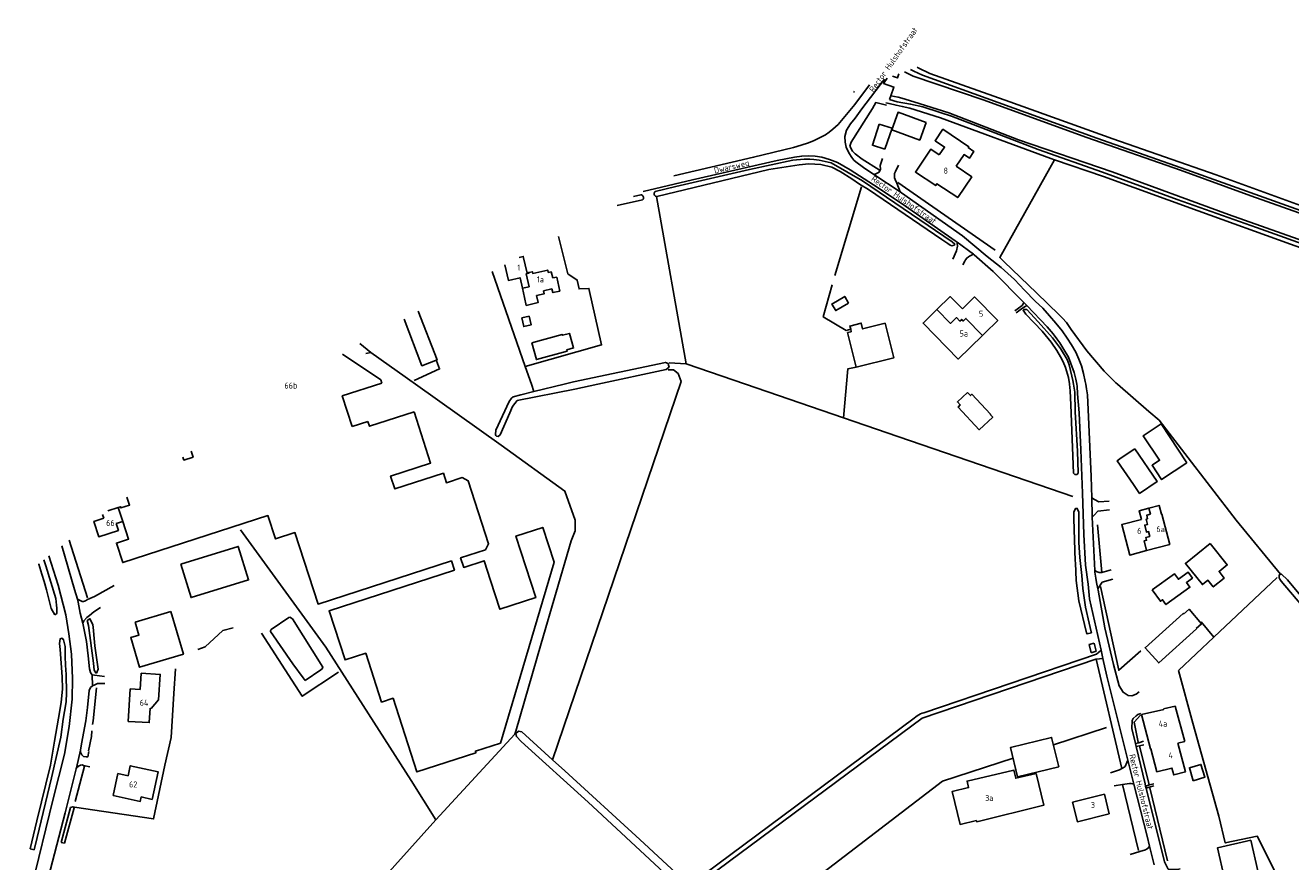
# Model space of a CAD drawing. Header units: metres. Extents: x 226218 to 240385, y 439369 to 449677.
# Tile 152 of 256: x 232384 to 232906, y 444303 to 444648. Entities that reach past the tile are written whole.
import ezdxf

# ---------------------------------------------------------------- set-up
doc = ezdxf.new("R2010")
doc.units = ezdxf.units.M
doc.header["$MEASUREMENT"] = 0
for name, color, linetype in [('BIJGEBOUW', 4, 'Continuous'), ('DAKRAND', 4, 'Continuous'), ('DAKRAND-BYG', 4, 'Continuous'), ('HEG', 253, 'Continuous'), ('HEK', 253, 'Continuous'), ('HOOFDGEBOUW', 4, 'Continuous'), ('HUISNUMMER', 253, 'Continuous'), ('INSTEEKSLOOT', 153, 'Continuous'), ('KANTVERH', 253, 'Continuous'), ('KANTWATER', 153, 'Continuous'), ('KUNSTWERK', 253, 'Continuous'), ('MIDSLTGREPPEL', 253, 'Continuous'), ('OVERIGEAFSCH', 253, 'Continuous'), ('RASTER', 253, 'Continuous'), ('SCHUTTING', 253, 'Continuous'), ('STRAATNAAM', 253, 'Continuous'), ('TUSSENMUUR', 253, 'Continuous')]:
    doc.layers.add(name, color=color, linetype=linetype)
doc.styles.get("Standard").update_dxf_attribs({"font": 'iso.shx'})

msp = doc.modelspace()

# ---------------------------------------------------------------- linework, layer by layer
at = {"layer": 'BIJGEBOUW'}
msp.add_lwpolyline([(232448, 444425.74), (232471.75, 444433.04), (232475.99, 444419.25), (232452.24, 444411.94), (232448, 444425.74)], dxfattribs=at)
at = {"layer": 'DAKRAND'}
for p, q in [((232779.84, 444521.01), (232778.98, 444520.16)), ((232844.61, 444363.74), (232853.71, 444365.72)), ((232848.28, 444349.52), (232844.61, 444363.74)), ((232853.62, 444366.04), (232858.48, 444367.08)), ((232853.62, 444366.04), (232853.71, 444365.72)), ((232858.48, 444367.08), (232862.42, 444352.61)), ((232862.42, 444352.61), (232859.62, 444351.86)), ((232848.28, 444349.52), (232848.38, 444349.54))]:
    msp.add_line(p, q, dxfattribs=at)
for points in [[(232761.05, 444594.59), (232763.26, 444597.85), (232759.37, 444600.49), (232762.57, 444605.2), (232773.25, 444597.96), (232773.03, 444597.64), (232775.42, 444596.02), (232773.55, 444593.25), (232771.3, 444594.78), (232768, 444589.92)], [(232589.9, 444535.72), (232590.63, 444532.52), (232595.52, 444533.66), (232594.88, 444536.59), (232597.96, 444537.27), (232597.69, 444538.54)], [(232601.23, 444539.35), (232601.59, 444537.78), (232604.51, 444538.45)], [(232760.15, 444530.84), (232765.63, 444536.18), (232770.61, 444531.07)], [(232754.63, 444525), (232754.4, 444525.24), (232760.15, 444530.84)], [(232778.98, 444520.16), (232768.91, 444510.35), (232754.63, 444525)], [(232530.99, 444500.48), (232514.64, 444495.19), (232518.73, 444482.55)], [(232525.23, 444484.66), (232525.89, 444482.64), (232544.29, 444488.61)], [(232435.35, 444366.27), (232435.79, 444366.24), (232438.85, 444369.7), (232439.53, 444380.23), (232431.68, 444380.74), (232431.25, 444374)], [(232426.24, 444338.41), (232427.15, 444342.54), (232438.69, 444339.98), (232436.18, 444328.65), (232431.64, 444329.66)]]:
    msp.add_lwpolyline(points, dxfattribs=at)
at = {"layer": 'DAKRAND-BYG'}
for p, q in [((232736.33, 444607.34), (232741.59, 444605.6)), ((232741.59, 444605.6), (232738.62, 444596.98)), ((232724.79, 444521.67), (232724.53, 444522.66)), ((232836.23, 444469.61), (232841.83, 444473.39))]:
    msp.add_line(p, q, dxfattribs=at)
for points in [[(232755.67, 444608), (232744.11, 444612.24), (232741.44, 444604.99), (232753.01, 444600.74), (232755.67, 444608)], [(232738.62, 444596.98), (232733.48, 444598.6), (232736.33, 444607.34)], [(232723.64, 444533.48), (232718.33, 444530.38), (232716.74, 444533.09), (232722.05, 444536.2), (232723.64, 444533.48)], [(232546.06, 444530.13), (232553.78, 444510.03), (232547.53, 444507.63), (232540.15, 444526.85)], [(232591.86, 444528.03), (232592.63, 444524.43), (232589.56, 444523.77), (232588.79, 444527.38), (232591.86, 444528.03)], [(232724.53, 444522.66), (232724.17, 444524.01), (232728.86, 444525.19), (232729.44, 444522.83), (232738.71, 444525.15), (232742.28, 444510.86), (232726.79, 444506.98)], [(232592.89, 444517.08), (232605.43, 444520.52), (232605.52, 444520.17), (232608.47, 444520.98), (232610.13, 444514.94), (232607.32, 444514.17), (232607.46, 444513.67), (232594.78, 444510.19), (232592.89, 444517.08)], [(232726.79, 444506.98), (232723.21, 444521.27), (232724.79, 444521.67)], [(232772.72, 444496.59), (232768.58, 444492.72), (232769.76, 444491.46), (232768.82, 444490.59), (232777.58, 444481.22), (232783.15, 444486.43), (232782.15, 444487.5), (232782.24, 444487.59), (232774.52, 444495.86), (232773.92, 444495.3), (232772.72, 444496.59)], [(232863.28, 444467.52), (232852.66, 444483.6), (232845.29, 444478.74), (232851.99, 444468.6), (232848.91, 444466.57), (232852.84, 444460.62), (232863.28, 444467.52)], [(232841.83, 444473.39), (232851, 444459.79), (232843.77, 444454.91), (232841.26, 444458.64)], [(232841.26, 444458.64), (232834.45, 444468.35), (232836.23, 444469.61)], [(232872.89, 444434.23), (232862.69, 444426.01), (232869.72, 444417.28), (232871.95, 444419.07), (232874.16, 444416.32), (232878.74, 444420.01), (232876.56, 444422.71), (232879.97, 444425.45), (232872.89, 444434.23)], [(232848.98, 444415.13), (232858.14, 444421.77), (232859.8, 444419.48), (232863.83, 444422.41), (232865.6, 444419.97), (232863.11, 444418.16), (232864.53, 444416.2), (232854.67, 444409.05), (232853.24, 444411.02), (232852.4, 444410.41), (232848.98, 444415.13)], [(232861.96, 444405.17), (232861.76, 444405.4), (232846.07, 444391.21), (232851.66, 444385), (232867.31, 444399.07), (232867.18, 444399.22)], [(232867.18, 444399.22), (232869.36, 444401.08), (232864.19, 444407.14), (232861.96, 444405.17)], [(232810.42, 444342.17), (232793.44, 444338.03), (232790.49, 444350.1), (232807.47, 444354.25), (232810.42, 444342.17)], [(232865.94, 444336.34), (232864.33, 444341.69), (232869.11, 444343.13), (232870.72, 444337.78), (232865.94, 444336.34)], [(232801.09, 444339.38), (232804.21, 444326.22), (232776.55, 444319.47), (232776.44, 444319.94), (232769.68, 444318.34), (232766.46, 444331.95), (232773.17, 444333.54), (232772.54, 444336.2), (232791.87, 444340.77), (232792.67, 444337.39), (232801.09, 444339.38)], [(232889.72, 444311.83), (232875.96, 444308.68), (232878.86, 444296.05), (232892.62, 444299.2), (232889.72, 444311.83)]]:
    msp.add_lwpolyline(points, dxfattribs=at)
at = {"layer": 'HEG'}
for p, q in [((232784.12, 444555.36), (232744, 444583.26)), ((232828.13, 444422.23), (232826.36, 444441.97))]:
    msp.add_line(p, q, dxfattribs=at)
msp.add_lwpolyline([(232736.23, 444588.4), (232729.28, 444592.8), (232726.43, 444595.1), (232725.34, 444596.16), (232724.2, 444598.24)], dxfattribs=at)
at = {"layer": 'HEK'}
for p, q in [((232718.03, 444544.92), (232728.98, 444581.41)), ((232409.54, 444411.82), (232401.93, 444435.7)), ((232836.48, 444341.38), (232825.79, 444386.57)), ((232830.14, 444358.34), (232808.23, 444351.16)), ((232847.71, 444334.85), (232843.73, 444350.61))]:
    msp.add_line(p, q, dxfattribs=at)
for points in [[(232733.49, 444613.82), (232734.88, 444616.18), (232739.24, 444615.18)], [(232724.53, 444522.66), (232722.69, 444522.21), (232713.18, 444527.78), (232716.84, 444541.01)], [(232544.35, 444501.58), (232554.82, 444506.32), (232553.61, 444509.6)], [(232601.47, 444345.03), (232654.49, 444501.15), (232653.3, 444504.36), (232651.41, 444505.92), (232649.24, 444505.97)], [(232721.61, 444486.09), (232723.39, 444506.41), (232726.79, 444506.98)], [(232609.09, 444435.35), (232596.74, 444393), (232586.27, 444356.87), (232585.86, 444355.57)], [(232843.2, 444352.27), (232841.49, 444360.6), (232844.09, 444363.42)], [(232791.57, 444345.69), (232762.43, 444336.13), (232711.26, 444296.97)]]:
    msp.add_lwpolyline(points, dxfattribs=at)
at = {"layer": 'HOOFDGEBOUW'}
for p, q in [((232600.95, 444546.43), (232599.68, 444546.14)), ((232600.95, 444546.43), (232601.54, 444543.83)), ((232603.2, 444544.2), (232601.54, 444543.83)), ((232603.2, 444544.2), (232604.51, 444538.45)), ((232589.9, 444535.72), (232589.02, 444539.58)), ((232601.23, 444539.35), (232597.69, 444538.54)), ((232518.73, 444482.55), (232525.23, 444484.66)), ((232416.23, 444444.66), (232415.74, 444446.18)), ((232417.85, 444447.69), (232422.23, 444449.11)), ((232424.08, 444443.41), (232421.33, 444442.52)), ((232443.87, 444406.21), (232429.13, 444401.8)), ((232427.08, 444374.23), (232431.25, 444374)), ((232850.84, 444339.99), (232848.38, 444349.54))]:
    msp.add_line(p, q, dxfattribs=at)
for points in [[(232768, 444589.92), (232774.5, 444585.57), (232768.74, 444576.98), (232760.14, 444582.74), (232759.62, 444581.95), (232751.27, 444587.55), (232757.55, 444596.93), (232761.05, 444594.59)], [(232587.66, 444552.33), (232589.39, 444552.72), (232590.95, 444545.87), (232591.74, 444546.05)], [(232589.02, 444539.58), (232588.03, 444543.93), (232583.28, 444542.84), (232581.82, 444549.23)], [(232591.74, 444546.05), (232593.14, 444546.37), (232593.29, 444545.71), (232599.46, 444547.11), (232599.68, 444546.14)], [(232770.61, 444531.07), (232775.68, 444536.01), (232785.2, 444526.23), (232779.84, 444521.01)], [(232514.78, 444512.42), (232530.58, 444501.75), (232530.99, 444500.48)], [(232544.29, 444488.61), (232551.15, 444467.45), (232534.59, 444462.08), (232536.32, 444456.76), (232556.39, 444463.26), (232557.66, 444459.36), (232564.13, 444461.46), (232566.64, 444460.17), (232575.07, 444434.18), (232573.78, 444431.66), (232563.51, 444428.32), (232564.78, 444424.41), (232573.19, 444427.14), (232575.83, 444419), (232579.69, 444407.11), (232594.55, 444411.92), (232586.33, 444437.32), (232597.45, 444440.93), (232602.09, 444426.61), (232579.97, 444351.93)], [(232448.89, 444469.93), (232449.29, 444468.68), (232453.06, 444469.9), (232452.26, 444472.35)], [(232422.23, 444449.11), (232423.11, 444449.4), (232423.26, 444448.96), (232426.86, 444450.13), (232425.8, 444453.39)], [(232844.5, 444444.19), (232843.55, 444447.81), (232847.59, 444448.87)], [(232847.59, 444448.87), (232851.79, 444449.97), (232852.75, 444446.31), (232852.95, 444446.36), (232856.24, 444433.83), (232846.68, 444431.32)], [(232421.33, 444442.52), (232422.26, 444439.63), (232414.18, 444437.04), (232412.16, 444443.35), (232416.23, 444444.66)], [(232579.97, 444351.93), (232569.61, 444348.58), (232569.82, 444347.91), (232545.49, 444340.02), (232535.65, 444370.38), (232530.9, 444368.83), (232524.36, 444389), (232515.8, 444386.23), (232509.22, 444406.53), (232560.94, 444423.28), (232559.7, 444427.09), (232504.72, 444409.27), (232495.15, 444438.79), (232487.07, 444436.17), (232483.95, 444445.78), (232424.05, 444426.37), (232421.43, 444434.46), (232426.45, 444436.08), (232424.08, 444443.41)], [(232846.68, 444431.32), (232839.69, 444429.49), (232836.4, 444442.06), (232844.5, 444444.19)], [(232443.87, 444406.21), (232449.13, 444388.6), (232431.01, 444383.18), (232427.36, 444395.42), (232430.73, 444396.43), (232429.13, 444401.8)], [(232435.35, 444366.27), (232435.01, 444360.38), (232426.32, 444360.87), (232427.08, 444374.23)], [(232859.62, 444351.86), (232862.66, 444340.03), (232857.87, 444338.8), (232857.14, 444341.62), (232850.84, 444339.99)], [(232420.12, 444330.27), (232422.08, 444339.32), (232426.24, 444338.41)], [(232431.64, 444329.66), (232431.25, 444327.85), (232420.12, 444330.27)], [(232831.23, 444322.68), (232818.1, 444319.42), (232816.1, 444327.51), (232829.23, 444330.76), (232831.23, 444322.68)]]:
    msp.add_lwpolyline(points, dxfattribs=at)
at = {"layer": 'INSTEEKSLOOT'}
for p, q in [((232634.92, 444577.4), (232637.94, 444578.13)), ((232644.34, 444577.43), (232644.49, 444577.47)), ((232638.62, 444576.13), (232628.12, 444573.8)), ((232593.77, 444496.96), (232606.28, 444500)), ((232620.11, 444500), (232610.73, 444497.98)), ((232822.94, 444392.58), (232824.98, 444393.14)), ((232823.75, 444389.2), (232822.94, 444392.58)), ((232825.79, 444389.83), (232823.74, 444389.2)), ((232824.98, 444393.14), (232825.79, 444389.83)), ((232399.96, 444310.61), (232398.64, 444310.82)), ((232385.81, 444308.22), (232387.56, 444307.82))]:
    msp.add_line(p, q, dxfattribs=at)
for points in [[(232932.02, 444563.88), (232897.18, 444576.36), (232863.3, 444588.51), (232826.14, 444601.57), (232785.45, 444616.24), (232754.21, 444627.53), (232750.55, 444629.15), (232749.23, 444629.88)], [(232740.52, 444617.45), (232743.73, 444616.54), (232749.26, 444615.56), (232754.27, 444614.47), (232761.46, 444612.18), (232766.12, 444610.59), (232801.93, 444596.86), (232828.4, 444587.47), (232859.3, 444576.27), (232892.09, 444564.73), (232918.54, 444555.13), (232951.88, 444543.38), (232976.78, 444534.36), (232990.3, 444528.95), (233004.79, 444522.13), (233020.56, 444513.75), (233037.54, 444503.12), (233052.91, 444492.12), (233067.75, 444479.69), (233079.51, 444468.89), (233092.44, 444454.99), (233100.24, 444446.05), (233101.7, 444443.43)], [(232643.86, 444579.57), (232652.39, 444581.63), (232682.81, 444588.6), (232700.7, 444592.43), (232705.38, 444592.93), (232707.69, 444592.87), (232709.33, 444592.72), (232711.53, 444592.41), (232716.43, 444591.34), (232729.42, 444583.88), (232766.41, 444558.77), (232767.45, 444557.79), (232767.21, 444557.41), (232766.28, 444557.15), (232765.64, 444557.41), (232764.59, 444558.11), (232762.19, 444559.77), (232731.81, 444580.39), (232728.1, 444582.51), (232725.01, 444584.74), (232720.14, 444587.84), (232716.69, 444589.55), (232712.26, 444590.65), (232707.2, 444590.89), (232703.29, 444590.57), (232690.78, 444588.64), (232644.49, 444577.47)], [(232638.62, 444576.13), (232638.82, 444576.35), (232638.95, 444576.62), (232639.01, 444576.91), (232638.99, 444577.21), (232638.89, 444577.5), (232638.73, 444577.75), (232638.5, 444577.94), (232638.23, 444578.08), (232637.94, 444578.13)], [(232643.86, 444579.57), (232643.65, 444579.37), (232643.49, 444579.13), (232643.4, 444578.86), (232643.38, 444578.58), (232643.43, 444578.29), (232643.54, 444578.03), (232643.72, 444577.81), (232643.94, 444577.63), (232644.2, 444577.52), (232644.49, 444577.47)], [(232816.5, 444500), (232816.27, 444501.5), (232815.87, 444503.27), (232814.7, 444508), (232813.81, 444510.15), (232811.07, 444514.74), (232807.84, 444519.15), (232801.94, 444525.76), (232797.24, 444530.77), (232796.12, 444530.87), (232795.71, 444530.53), (232796.78, 444528.88), (232803.52, 444521.91), (232807.29, 444517.41), (232809.68, 444513.89), (232811.19, 444511.3), (232812.28, 444509.18), (232813.22, 444506.93), (232814.41, 444502.8), (232814.86, 444500.15), (232814.87, 444500)], [(232606.28, 444500), (232610.05, 444500.91), (232648.06, 444509.02), (232649.13, 444508.56), (232649.29, 444507.85), (232649.57, 444507.09), (232648.35, 444506.09), (232620.11, 444500)], [(232814.87, 444500), (232815.1, 444497.23), (232815.43, 444491.55), (232816.51, 444463.34)], [(232818.42, 444463.37), (232818.15, 444472.3), (232817.23, 444488.57), (232817.01, 444496.77), (232816.5, 444500)], [(232610.73, 444497.98), (232586.9, 444493.23), (232584.92, 444490.76), (232583.83, 444488.23), (232579.79, 444479.05), (232578.98, 444478.43), (232578.35, 444478.6), (232578.1, 444478.84), (232577.87, 444479.27), (232578.02, 444481.02), (232583.49, 444492.85), (232584.55, 444494.2), (232585.26, 444494.72), (232588.39, 444495.65), (232593.77, 444496.96)], [(232816.51, 444463.34), (232816.64, 444463.1), (232816.84, 444462.91), (232817.07, 444462.77), (232817.34, 444462.7), (232817.61, 444462.71), (232817.87, 444462.79), (232818.11, 444462.93), (232818.29, 444463.13), (232818.42, 444463.37)], [(232821.8, 444397.39), (232818.7, 444410.64), (232817.64, 444419.03), (232817.27, 444426.32), (232817.23, 444427.07), (232816.57, 444444.4), (232816.66, 444447.16), (232817.27, 444448.69), (232818.05, 444448.73), (232818.66, 444447.2), (232818.68, 444441.1), (232818.74, 444434.73), (232819.09, 444428.45), (232819.87, 444421), (232820.34, 444415.76), (232821.47, 444408.02), (232822.96, 444401.34), (232823.82, 444397.88)], [(232395.96, 444404.8), (232394.48, 444407.41), (232392.56, 444415.12), (232391.62, 444418.59), (232390.67, 444421.63), (232389.38, 444425.72), (232389.34, 444425.82)], [(232391.54, 444427.54), (232392.33, 444425.04), (232396.41, 444411.55), (232396.75, 444408.87), (232396.88, 444407.61), (232396.91, 444406.38), (232396.86, 444405.67), (232396.79, 444405.33), (232395.96, 444404.8)], [(232901.96, 444421.65), (232902.4, 444421.6), (232904.85, 444419.23), (232924, 444396.35), (232930.95, 444388.45), (232950.3, 444366.38), (232951.77, 444364.47), (232952.36, 444363.58), (232953.1, 444362.36), (232953.47, 444361.69), (232953.69, 444361.02), (232953.59, 444360.59), (232953.28, 444360.3), (232952.78, 444360.26), (232950.88, 444361.56), (232927.76, 444388.63), (232902.27, 444418.67), (232901.65, 444419.48), (232901.35, 444420.15), (232901.35, 444420.91), (232901.66, 444421.68), (232901.96, 444421.65)], [(232413.25, 444380.81), (232413.89, 444382.4), (232412.55, 444392.05), (232412.06, 444396.55), (232411.92, 444398.32), (232411.73, 444400.84), (232410.53, 444403.21), (232409.43, 444402.55), (232409.9, 444400.43), (232411.95, 444384.85), (232412.32, 444381.95), (232412.93, 444380.95), (232413.25, 444380.81)], [(232387.56, 444307.82), (232388.74, 444312.94), (232394.63, 444337.57), (232398.5, 444354.32), (232399.4, 444361.79), (232400.04, 444364.91), (232400.74, 444368.86), (232400.91, 444372.6), (232400.67, 444380.27), (232400.45, 444384.02), (232400.35, 444387.68), (232400.25, 444391.81), (232399.55, 444394.51), (232398.99, 444395.24), (232398.2, 444394.91), (232397.98, 444392.98), (232398.29, 444390.57), (232398.99, 444379.23), (232399.22, 444374.28), (232398.61, 444368.71), (232397.52, 444362.16), (232395.87, 444352.7), (232394.23, 444342.8), (232388.66, 444319.78), (232385.81, 444308.22)], [(232823.82, 444397.88), (232823.92, 444397.4), (232822.1, 444396.96), (232821.8, 444397.39)], [(232601.47, 444345.03), (232588.82, 444356.5), (232587.43, 444356.8), (232586.27, 444355.9), (232586.52, 444354.57), (232588.51, 444352.53), (232616.16, 444327.53), (232657.16, 444289.47)], [(232637.48, 444312.11), (232606.51, 444340.46), (232601.47, 444345.03)], [(232399.96, 444310.61), (232403.98, 444325.13), (232403.7, 444325.6), (232403.46, 444325.65), (232402.55, 444325.3), (232398.64, 444310.82)], [(232637.48, 444312.11), (232673, 444279.23), (232679.9, 444272.97)]]:
    msp.add_lwpolyline(points, dxfattribs=at)
at = {"layer": 'KANTVERH'}
for p, q in [((232775.2, 444553.65), (232768.51, 444558.58)), ((232824.22, 444445.15), (232825.29, 444423.09)), ((232828.13, 444422.23), (232832.07, 444423.43)), ((232412.35, 444412.44), (232420.56, 444416.9)), ((232828.66, 444386.76), (232827.88, 444390.25)), ((232825.79, 444386.57), (232828.66, 444386.76)), ((232411.49, 444380.09), (232411.54, 444375.52)), ((232406.57, 444349.04), (232404.94, 444341.73)), ((232842.05, 444351.77), (232842.35, 444350.51)), ((232837.06, 444341.72), (232836.48, 444341.38)), ((232841.39, 444334.98), (232838.86, 444344.91)), ((232835.46, 444340.88), (232831.77, 444339.68)), ((232833.3, 444334.28), (232836.77, 444334.83)), ((232846.24, 444334.13), (232846.46, 444333.27)), ((232849.8, 444301.65), (232847.9, 444309.3))]:
    msp.add_line(p, q, dxfattribs=at)
for points in [[(232738.54, 444625.86), (232729.12, 444613.65), (232726.43, 444609.82), (232724.51, 444607.49), (232722.85, 444604.83), (232722.15, 444602.21), (232722.18, 444599.82), (232722.72, 444597.77), (232723.71, 444595.45), (232724.97, 444593.59), (232725.84, 444592.46), (232726.65, 444591.74), (232729.88, 444589.41), (232734.14, 444586.5), (232744.89, 444579.35)], [(232651.49, 444586.05), (232684.42, 444593.65), (232700.9, 444597.69), (232704.1, 444598.58), (232707.06, 444599.62), (232709.48, 444600.6), (232711.65, 444601.69), (232714.09, 444602.97), (232715.62, 444603.96), (232717.2, 444605.24), (232719.31, 444607.21), (232726.2, 444615.45), (232732.23, 444623.48)], [(232768.51, 444558.58), (232767.7, 444559.18), (232747.17, 444573.45), (232735.85, 444580.97), (232724.25, 444588.43), (232719.02, 444591.55), (232715.83, 444592.76), (232712.64, 444593.68), (232709.8, 444594.13), (232707.15, 444594.23), (232704.29, 444594.15), (232701.33, 444593.65), (232694.24, 444592.37), (232659.18, 444584.32), (232638.86, 444579.49)], [(232734.14, 444586.5), (232734.95, 444586.83), (232735.79, 444587.16), (232736.34, 444587.54), (232736.87, 444588.78), (232736.76, 444590.21), (232737.61, 444593.11)], [(232744.27, 444590.36), (232742.97, 444587.79), (232742.66, 444586.93), (232742.56, 444586.07), (232742.67, 444585.22), (232742.9, 444584.45), (232743.61, 444582.97), (232744.89, 444579.35)], [(232744.89, 444579.35), (232745.48, 444578.96), (232770.67, 444561.18), (232780.91, 444552.75), (232786.68, 444548.12), (232792.14, 444543.18), (232796.31, 444538.74), (232800.73, 444534.24), (232803.84, 444531.31), (232806.54, 444528.25), (232809.15, 444525.18), (232811.8, 444521.97), (232813.94, 444519), (232815.64, 444516.28), (232817.39, 444513.16), (232818.73, 444510.3), (232819.86, 444507.52), (232820.64, 444504.35), (232821.34, 444501.07), (232821.53, 444500)], [(232768.51, 444558.58), (232768.54, 444558.03), (232768.57, 444556.93), (232768.21, 444555.1), (232766.71, 444551.55)], [(232770.85, 444549.24), (232771.6, 444550.81), (232771.89, 444551.36), (232772.46, 444552.05), (232773.18, 444552.62), (232773.61, 444552.83), (232775.2, 444553.65)], [(232795.94, 444533.75), (232783.31, 444546.53), (232775.49, 444553.44), (232775.2, 444553.65)], [(232795.94, 444533.75), (232795.7, 444533.23), (232795.29, 444532.54), (232792.3, 444530.31)], [(232792.89, 444529.48), (232794.97, 444531.09), (232795.4, 444531.37), (232796.5, 444532.13), (232797.23, 444532.44), (232797.05, 444532.63), (232795.94, 444533.75)], [(232817.81, 444500), (232817.43, 444502.01), (232816.75, 444504.78), (232814.42, 444511.12), (232812.53, 444514.37), (232810.8, 444517.1), (232809.64, 444518.77), (232808.08, 444520.83), (232805.68, 444523.61), (232797.23, 444532.44)], [(232827.88, 444390.25), (232823.14, 444411.42), (232822.51, 444417.44), (232821.5, 444425.35), (232820.75, 444437.91), (232820.17, 444454.99), (232819.57, 444472.93), (232818.84, 444488.17), (232818.18, 444496.05), (232817.96, 444499.2), (232817.81, 444500)], [(232821.53, 444500), (232821.89, 444498.04), (232822.21, 444495.56), (232823.76, 444461.9), (232824, 444453.04)], [(232824, 444453.04), (232824.2, 444445.53), (232824.22, 444445.15)], [(232824, 444453.04), (232825.19, 444452.47), (232826.88, 444451.46), (232831.27, 444451.7)], [(232831.41, 444448.16), (232826.54, 444447.62), (232825.01, 444445.96), (232824.22, 444445.15)], [(232398.95, 444433.35), (232404.18, 444415.32), (232405.33, 444411.28)], [(232395.37, 444328.89), (232399.99, 444347.33), (232401.91, 444358.78), (232403.24, 444370.01), (232403.29, 444378.6), (232402.89, 444388.59), (232401.87, 444397), (232400.6, 444404.78), (232397.44, 444417.05), (232393.6, 444429.16)], [(232825.29, 444423.09), (232826.27, 444422.6), (232827.05, 444422.31), (232828.13, 444422.23)], [(232825.29, 444423.09), (232825.32, 444422.39), (232825.69, 444419.91), (232826.02, 444418.19), (232826.53, 444415.62)], [(232832.74, 444419.54), (232828.37, 444418.37), (232826.53, 444415.62)], [(232826.53, 444415.62), (232826.64, 444415.04), (232829.38, 444399.4), (232833, 444384.36), (232835.37, 444375.57), (232836.93, 444372.91), (232839.07, 444371.57), (232840.57, 444371.34), (232842.34, 444372.05), (232843.58, 444373.1)], [(232412.35, 444412.44), (232409.57, 444411.15), (232408.67, 444410.55), (232407.85, 444410.33), (232407.36, 444410.37), (232405.33, 444411.28)], [(232405.33, 444411.28), (232405.67, 444410.07), (232406.49, 444405.48), (232407.59, 444401.4)], [(232407.59, 444401.4), (232408.05, 444402.35), (232409.18, 444403.67), (232410.32, 444404.62), (232412.15, 444406.1), (232414.9, 444407.82)], [(232407.59, 444401.4), (232407.78, 444400.69), (232409.03, 444393.78), (232409.83, 444387.93), (232410.39, 444382.55), (232410.69, 444381.09), (232411.3, 444380.25), (232411.49, 444380.09)], [(232827.88, 444390.25), (232825.92, 444388.53), (232754.78, 444364.45)], [(232688.67, 444265.03), (232689.27, 444266.27), (232689.13, 444267.55), (232688.41, 444268.65), (232665.37, 444289.57), (232665.43, 444296.5), (232754.04, 444362.2), (232825.67, 444386.56), (232825.79, 444386.57)], [(232838.86, 444344.91), (232830.28, 444379.5), (232828.66, 444386.76)], [(232416.53, 444379.39), (232412.46, 444379.97), (232411.49, 444380.09)], [(232411.54, 444375.52), (232410.7, 444374.8), (232410.2, 444373.57), (232409.56, 444366.62), (232408.8, 444361.09), (232407.1, 444351.65), (232406.57, 444349.04)], [(232411.54, 444375.52), (232412.33, 444375.84), (232413.65, 444376.45), (232415.05, 444376.53), (232416.68, 444376.48)], [(232754.78, 444364.45), (232754.05, 444364.21), (232753.34, 444363.92), (232752.65, 444363.57), (232752, 444363.17), (232751.38, 444362.72), (232750.79, 444362.23)], [(232844.23, 444364.13), (232843.08, 444363.68), (232842.34, 444363.13), (232841.14, 444361.99), (232840.71, 444361.16), (232840.59, 444357.89), (232842.05, 444351.77)], [(232750.79, 444362.23), (232664.31, 444297.89), (232662.29, 444295.83), (232661.59, 444292.99), (232662.55, 444290.02), (232664.57, 444287.86), (232686.31, 444268.07), (232686.7, 444267.44), (232686.69, 444266.94)], [(232842.05, 444351.77), (232843.41, 444352.05), (232845.39, 444352.63)], [(232406.57, 444349.04), (232406.66, 444348.1), (232407.23, 444347.07), (232407.82, 444346.43), (232408.94, 444346.27), (232409.67, 444346.28), (232410.1, 444348.43)], [(232845.57, 444351.2), (232843.69, 444350.76), (232842.35, 444350.51)], [(232842.35, 444350.51), (232846.01, 444335.06), (232846.24, 444334.13)], [(232404.94, 444341.73), (232404.85, 444341.31), (232400.29, 444323.16)], [(232410.53, 444342.16), (232407.92, 444342.72), (232407.28, 444342.9), (232406.65, 444342.84), (232405.79, 444342.35), (232404.94, 444341.73)], [(232838.86, 444344.91), (232838.54, 444343.84), (232837.77, 444342.25), (232837.44, 444341.94), (232837.06, 444341.72)], [(232836.48, 444341.38), (232835.81, 444340.99), (232835.46, 444340.88)], [(232836.77, 444334.83), (232838.64, 444335.13), (232839.6, 444335.2), (232840.24, 444335.22), (232841.39, 444334.98)], [(232847.9, 444309.3), (232846.86, 444313.48), (232841.39, 444334.98)], [(232846.24, 444334.13), (232847.89, 444334.67), (232849.66, 444335.12)], [(232849.61, 444334.28), (232847.77, 444333.77), (232846.46, 444333.27)], [(232846.46, 444333.27), (232854.03, 444302.87), (232855.59, 444299.9), (232856.61, 444299.71), (232857.07, 444299.71), (232859.36, 444299.79), (232860.46, 444300.02)], [(232383.84, 444282.8), (232383.99, 444283.51), (232384.24, 444283.66), (232386.44, 444292.26), (232395.37, 444328.89)], [(232400.29, 444323.16), (232395.12, 444303.1), (232388.77, 444278.87)], [(232847.9, 444309.3), (232847.27, 444308.54), (232846.63, 444308.11), (232846.24, 444307.88), (232843.9, 444307.1), (232839.91, 444305.95)]]:
    msp.add_lwpolyline(points, dxfattribs=at)
at = {"layer": 'KANTWATER'}
for points in [[(232746.69, 444628.92), (232750.33, 444627.12), (232779.14, 444617.41), (232822.04, 444601.8), (232860.68, 444588.3), (232889.71, 444577.8), (232922.73, 444565.99), (232952.91, 444555.13), (232976.08, 444546.66), (232992.81, 444540.09), (233008.3, 444532.95), (233026.43, 444523.3), (233044.27, 444512.21), (233061.85, 444499.34), (233079.82, 444484), (233096.86, 444466.65), (233110.49, 444451.55)], [(233103.79, 444445.35), (233097.26, 444452.4), (233086.32, 444463.22), (233074.53, 444475.01), (233062.06, 444485.76), (233051.85, 444494.4), (233040.11, 444503.16), (233024.75, 444512.64), (233008.34, 444521.76), (232989.18, 444530.68), (232970.57, 444538.27), (232945.86, 444546.93), (232918.12, 444556.71), (232880.45, 444570.02), (232832.41, 444587.57), (232793.79, 444600.89), (232765.03, 444611.96), (232750.6, 444616.59), (232745.65, 444617.98), (232744.08, 444618.46), (232741.08, 444619.02)], [(232499.3, 444377.79), (232498.49, 444378.84), (232494.22, 444384.55), (232485.09, 444398), (232485.08, 444398.29), (232485.26, 444398.76), (232492.66, 444403.75), (232493.09, 444403.81), (232494.13, 444403.11), (232506.61, 444383.19), (232506.31, 444382.6), (232505.88, 444382.13), (232499.3, 444377.79)]]:
    msp.add_lwpolyline(points, dxfattribs=at)
at = {"layer": 'KUNSTWERK'}
for points in [[(232739.58, 444626.25), (232738.12, 444624.09), (232742.36, 444622.64), (232741.08, 444619.02), (232740.52, 444617.45)], [(232744.38, 444628.05), (232743.86, 444626.4), (232741.73, 444627.05)]]:
    msp.add_lwpolyline(points, dxfattribs=at)
at = {"layer": 'MIDSLTGREPPEL'}
msp.add_line((232404.42, 444327.73), (232408.24, 444342.44), dxfattribs=at)
for points in [[(232411.64, 444359.55), (232411.81, 444361.12), (232413.16, 444374.67)], [(232409.86, 444348.72), (232411.11, 444354.67), (232411.36, 444357.02)]]:
    msp.add_lwpolyline(points, dxfattribs=at)
at = {"layer": 'OVERIGEAFSCH'}
for points in [[(232808.67, 444592.65), (232807.14, 444593.18), (232761.62, 444609.89), (232748.91, 444613.91), (232745.81, 444614.6), (232743.23, 444615.13), (232740.4, 444615.77), (232739.04, 444616.13)], [(233098.16, 444445.06), (233092.52, 444452.24), (233080.64, 444464.56), (233067.8, 444477.65), (233051.53, 444490.68), (233032.35, 444504.47), (233013.56, 444515.45), (232992.18, 444526.27), (232966.66, 444536.24), (232939.37, 444545.97), (232906.06, 444557.8), (232868, 444571.54), (232828.9, 444585.7), (232808.67, 444592.65)]]:
    msp.add_lwpolyline(points, dxfattribs=at)
at = {"layer": 'RASTER'}
for p, q in [((232725.65, 444620.72), (232726.13, 444620.5)), ((232644.34, 444577.43), (232656.56, 444508.39)), ((232576.6, 444546.46), (232590.17, 444507.35)), ((232521.93, 444516.77), (232526.45, 444513.13)), ((232656.56, 444508.39), (232649.6, 444508.76)), ((232590.17, 444507.35), (232592.72, 444500)), ((232656.56, 444508.39), (232681.04, 444500)), ((232592.72, 444500), (232593.77, 444496.96)), ((232681.04, 444500), (232721.61, 444486.09)), ((232874.38, 444395.55), (232900.56, 444420.2)), ((232874.38, 444395.55), (232869.12, 444401.93)), ((232445.18, 444372.41), (232445.9, 444382.52)), ((232553.34, 444320.27), (232585.86, 444355.57)), ((232836.77, 444334.83), (232843.26, 444307.61)), ((232855.23, 444303.3), (232847.96, 444333.37))]:
    msp.add_line(p, q, dxfattribs=at)
for points in [[(232751.91, 444630.89), (232752.44, 444630.55), (232757.15, 444628.26), (232790.27, 444616.48), (232832.67, 444601.3), (232875.39, 444586.42), (232914.77, 444572.07), (232945.14, 444561.33), (232971.88, 444551.66), (232988.38, 444545.09), (232998, 444541.31)], [(232724.2, 444598.24), (232724.74, 444599.91), (232733.49, 444613.82)], [(232808.67, 444592.65), (232786.04, 444552.32), (232787.93, 444550.43)], [(232590.17, 444507.35), (232621.68, 444516.21), (232616.45, 444539.53), (232612.41, 444539.35), (232611.68, 444542.98), (232607.74, 444545.6), (232603.94, 444560.97)], [(232834.63, 444500), (232833.9, 444500.63), (232829.13, 444505.38), (232822, 444513.71), (232815.55, 444522.57), (232813.61, 444525.47), (232811.9, 444527.31), (232810.57, 444528.68), (232801.27, 444537.67), (232787.93, 444550.43)], [(232901.96, 444421.65), (232883.7, 444443.95), (232851.81, 444485.13), (232847.54, 444488.71), (232834.63, 444500)], [(232721.61, 444486.09), (232739.54, 444479.95), (232816.21, 444453.65)], [(232472.68, 444439.9), (232507.88, 444391.45), (232543.07, 444336.4), (232553.34, 444320.27)], [(232844.27, 444390), (232835.17, 444381.94), (232827.59, 444416.54)], [(232469.67, 444399.53), (232465.34, 444398.35), (232458.13, 444391.65), (232455.11, 444390.51)], [(232513.12, 444381.11), (232498.14, 444371.25), (232481.36, 444397.27)], [(232876.52, 444321.79), (232865.81, 444360.13), (232859.89, 444381.91), (232874.38, 444395.55)], [(232404.17, 444325.47), (232436.78, 444320.63), (232441.45, 444342.81), (232444.1, 444354.16), (232445.18, 444372.41)], [(232902.13, 444294.13), (232892.37, 444313.43), (232879.16, 444310.73), (232876.52, 444321.79)], [(232553.34, 444320.27), (232513.38, 444275.82), (232467.96, 444225.56), (232452.75, 444208.99)]]:
    msp.add_lwpolyline(points, dxfattribs=at)
at = {"layer": 'SCHUTTING'}
for p, q in [((232524.4, 444512.68), (232526.45, 444513.13)), ((232526.45, 444513.13), (232544.91, 444500))]:
    msp.add_line(p, q, dxfattribs=at)
msp.add_lwpolyline([(232544.91, 444500), (232580.26, 444474.86), (232606.6, 444455.86), (232610.79, 444443.84), (232610.75, 444439.52), (232609.09, 444435.35)], dxfattribs=at)
at = {"layer": 'TUSSENMUUR'}
for p, q in [((232422.23, 444449.11), (232424.08, 444443.41)), ((232848.25, 444446.33), (232847.59, 444448.87))]:
    msp.add_line(p, q, dxfattribs=at)
for points in [[(232591.74, 444546.05), (232591.78, 444545.87), (232590.64, 444545.59), (232591.77, 444540.18), (232589.02, 444539.58)], [(232760.15, 444530.84), (232765.77, 444525.09), (232768.21, 444527.49), (232769.64, 444526.03), (232770.35, 444526.73), (232771, 444526.07), (232772.12, 444527.17), (232778.98, 444520.16)], [(232848.25, 444446.33), (232846.73, 444445.95), (232847.1, 444444.51), (232846.54, 444444.37), (232847.09, 444442.16), (232845.88, 444441.85), (232846.61, 444438.94), (232847.49, 444439.16), (232847.99, 444437.16), (232846.4, 444436.76), (232846.69, 444435.61), (232845.67, 444435.36), (232846.68, 444431.32)]]:
    msp.add_lwpolyline(points, dxfattribs=at)

# ---------------------------------------------------------------- texts
at = {"layer": 'HUISNUMMER'}
for s, p in [('8', (232762.83, 444586.87)), ('1', (232586.89, 444546.88)), ('1a', (232595, 444542)), ('5', (232777.45, 444527.82)), ('5a', (232769.47, 444519.66)), ('66b', (232490.8, 444498.2)), ('66', (232417.21, 444441.49)), ('6', (232842.78, 444438.24)), ('6a', (232850.68, 444438.96)), ('64', (232431.05, 444367.3)), ('4a', (232851.67, 444358.66)), ('4', (232855.7, 444345.59)), ('62', (232426.67, 444333.59)), ('3a', (232780, 444328)), ('3', (232823.67, 444325.09))]:
    msp.add_text(s, height=2.5, dxfattribs=at).set_placement(p)
at = {"layer": 'STRAATNAAM'}
for s, rotation, p in [('Rector Hulshofstraat', 54.6888, (232733.98, 444620.24)), ('Dwarsweg', 12.8958, (232668.44, 444586.92)), ('Rector Hulshofstraat', 324.9422, (232732.72, 444584.2)), ('Rector Hulshofstraat', 284.064, (232839.4, 444346.97))]:
    msp.add_text(s, height=2.5, rotation=rotation, dxfattribs=at).set_placement(p)

doc.saveas('drawing.dxf')
